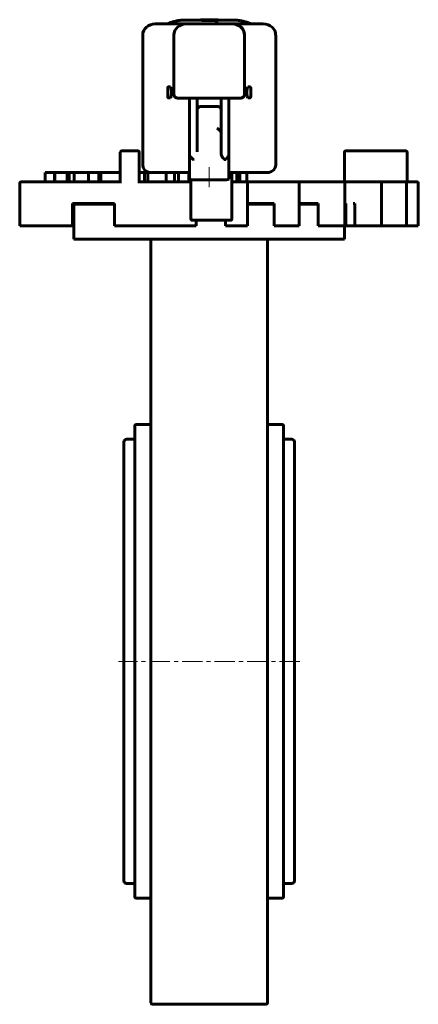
# Model space of a CAD drawing. Header units: millimetres. Extents: x -74 to 74, y -182 to 182.
import ezdxf

# ---------------------------------------------------------------- set-up
doc = ezdxf.new("R2010")
doc.units = ezdxf.units.MM
doc.linetypes.add('K5LT_AXLED', pattern=[12, 7.5, -1.5, 1.5, -1.5])
doc.linetypes.add('K5LT_BASIC', pattern=[0])
doc.layers.add('Системный слой (1)', color=7, linetype='Continuous', true_color=0x6c6c6c)

# ---------------------------------------------------------------- blocks, each defined once
blk = doc.blocks.new('U0')
at = {"layer": 'Системный слой (1)', "color": 143, "linetype": 'K5LT_BASIC', "lineweight": 60, "true_color": 0x33acca}
for p, q in [((23.88, -55.2), (23.88, 31.8)), ((23.88, -142.2), (23.88, -55.2))]:
    blk.add_line(p, q, dxfattribs=at)
blk = doc.blocks.new('U1')
at = {"layer": 'Системный слой (1)', "color": 143, "linetype": 'K5LT_BASIC', "lineweight": 60, "true_color": 0x33acca}
for p, q in [((-25.1, 125.45), (-10.91, 125.45)), ((3.67, 125.45), (17.87, 125.45))]:
    blk.add_line(p, q, dxfattribs=at)
blk = doc.blocks.new('U2')
at = {"layer": 'Системный слой (1)', "color": 143, "linetype": 'K5LT_BASIC', "lineweight": 60, "true_color": 0x33acca}
for p, q in [((-64.23, 125.45), (-60.76, 125.45)), ((-53.54, 125.45), (-48.23, 125.45))]:
    blk.add_line(p, q, dxfattribs=at)
blk = doc.blocks.new('U3')
at = {"layer": 'Системный слой (1)', "color": 143, "linetype": 'K5LT_BASIC', "lineweight": 60, "true_color": 0x33acca}
for p, q in [((11.73, 155.08), (11.73, 156.74)), ((11.73, 153.42), (11.73, 155.08))]:
    blk.add_line(p, q, dxfattribs=at)
blk = doc.blocks.new('U4')
at = {"layer": 'Системный слой (1)', "color": 143, "linetype": 'K5LT_BASIC', "lineweight": 60, "true_color": 0x33acca}
for p, q in [((10.3, 155.08), (10.42, 156.55)), ((10.42, 156.55), (10.71, 157.15)), ((10.42, 153.62), (10.3, 155.08)), ((10.71, 153.01), (10.42, 153.62))]:
    blk.add_line(p, q, dxfattribs=at)
blk = doc.blocks.new('U5')
at = {"layer": 'Системный слой (1)', "color": 143, "linetype": 'K5LT_BASIC', "lineweight": 60, "true_color": 0x33acca}
for q in [(59.38, 122), (59.48, 122)]:
    blk.add_line((59.48, 122), q, dxfattribs=at)
blk = doc.blocks.new('U6')
at = {"layer": 'Системный слой (1)', "color": 143, "linetype": 'K5LT_BASIC', "lineweight": 60, "true_color": 0x33acca}
for p, q in [((-34.12, -137.3), (-31.12, -137.3)), ((23.88, -137.3), (26.88, -137.3))]:
    blk.add_line(p, q, dxfattribs=at)
blk = doc.blocks.new('U7')
at = {"layer": 'Системный слой (1)', "color": 143, "linetype": 'K5LT_BASIC', "lineweight": 60, "true_color": 0x33acca}
for q in [(68.71, 122), (68.75, 122)]:
    blk.add_line((68.75, 122), q, dxfattribs=at)
blk = doc.blocks.new('U8')
at = {"layer": 'Системный слой (1)', "color": 143, "linetype": 'K5LT_BASIC', "lineweight": 60, "true_color": 0x33acca}
for p, q in [((66.97, 122), (66.35, 122)), ((71.95, 122), (68.71, 122))]:
    blk.add_line(p, q, dxfattribs=at)
blk = doc.blocks.new('U9')
at = {"layer": 'Системный слой (1)', "color": 143, "linetype": 'K5LT_BASIC', "lineweight": 60, "true_color": 0x33acca}
for p, q in [((-34.12, 26.9), (-31.12, 26.9)), ((23.88, 26.9), (26.88, 26.9))]:
    blk.add_line(p, q, dxfattribs=at)
blk = doc.blocks.new('U10')
at = {"layer": 'Системный слой (1)', "color": 143, "linetype": 'K5LT_BASIC', "lineweight": 60, "true_color": 0x33acca}
for p, q in [((27.88, -55.2), (27.88, 25.9)), ((27.88, -136.3), (27.88, -55.2))]:
    blk.add_line(p, q, dxfattribs=at)
blk = doc.blocks.new('U11')
at = {"layer": 'Системный слой (1)', "color": 143, "linetype": 'K5LT_BASIC', "lineweight": 60, "true_color": 0x33acca}
for p, q in [((-17.94, 157.15), (-17.66, 156.55)), ((-17.66, 156.55), (-17.54, 155.08)), ((-17.66, 153.62), (-17.94, 153.01)), ((-17.54, 155.08), (-17.66, 153.62))]:
    blk.add_line(p, q, dxfattribs=at)

msp = doc.modelspace()

# ---------------------------------------------------------------- linework, layer by layer
at = {"layer": 'Системный слой (1)', "color": 143, "linetype": 'K5LT_BASIC', "lineweight": 60, "true_color": 0x33acca}
for p, q in [((-12.2, 180.43), (-23.57, 180.43)), ((-6.61, 181.81), (-12.45, 181.81)), ((-12.06, 180.43), (-12.2, 180.43)), ((4.82, 180.43), (-12.06, 180.43)), ((-6.61, 181.93), (-6.61, 181.79)), ((-5.84, 181.95), (-6.52, 181.95)), ((-6.04, 181.8), (-6.04, 181.66)), ((-5.84, 181.95), (-5.41, 181.95)), ((-5.41, 181.95), (-4.17, 181.95)), ((-4.17, 181.95), (-0.34, 181.95)), ((5.22, 181.81), (-0.53, 181.81)), ((-0.34, 181.95), (-0.34, 181.81)), ((-0.34, 181.68), (-0.34, 181.8)), ((-0.34, 181.68), (-0.34, 181.53)), ((4.96, 180.43), (4.82, 180.43)), ((16.33, 180.43), (4.96, 180.43)), ((-28.17, 176.28), (-28.17, 128.22)), ((-16.66, 176.28), (-16.66, 154.32)), ((9.43, 154.32), (9.43, 176.28)), ((20.94, 128.22), (20.94, 176.28)), ((-18.96, 156.74), (-18.96, 153.42)), ((-17.94, 157.15), (-18.5, 157.15)), ((11.27, 157.15), (10.71, 157.15)), ((-17.94, 153.01), (-18.5, 153.01)), ((-15.14, 152.94), (-15.13, 152.94)), ((-15.13, 152.94), (-12.06, 152.94)), ((-15.13, 152.94), (-12.06, 152.94)), ((-12.06, 152.94), (-10.52, 152.94)), ((-10.91, 131.81), (-10.91, 152.94)), ((-10.52, 152.94), (3.29, 152.94)), ((-8.03, 148.53), (-8.03, 152.94)), ((0.79, 152.94), (0.79, 148.53)), ((3.29, 152.94), (4.82, 152.94)), ((3.67, 152.94), (3.67, 131.81)), ((4.82, 152.94), (7.89, 152.94)), ((4.82, 152.94), (7.89, 152.94)), ((7.89, 152.94), (7.91, 152.94)), ((11.27, 153.01), (10.71, 153.01)), ((-0.74, 149.91), (-6.49, 149.91)), ((-8.03, 148.53), (-8.03, 140.39)), ((0.79, 139.98), (0.79, 148.53)), ((-8.03, 145.27), (-8.03, 145.18)), ((0.79, 145.18), (0.79, 145.27)), ((-8.03, 140.39), (-8.03, 133.13)), ((0.79, 132.37), (0.79, 139.98)), ((-36.45, 121.5), (-36.45, 132.95)), ((-35.95, 133.45), (-29.95, 133.45)), ((-29.45, 121.5), (-29.45, 132.95)), ((-10.91, 131.81), (-10.91, 123.13)), ((3.67, 123.13), (3.67, 131.81)), ((46.38, 132.95), (46.38, 122)), ((68.49, 133.45), (46.88, 133.45)), ((68.99, 133.45), (68.49, 133.45)), ((69.49, 122), (69.49, 132.95)), ((-64.23, 122), (-64.23, 125.45)), ((-60.76, 125.45), (-60.7, 125.45)), ((-60.76, 122), (-60.76, 125.45)), ((-60.7, 122), (-60.7, 125.45)), ((-60.7, 125.45), (-58.33, 125.45)), ((-58.33, 125.45), (-56.04, 125.45)), ((-56.04, 125.45), (-55.35, 125.45)), ((-56.04, 122), (-56.04, 125.45)), ((-55.35, 125.45), (-55.29, 125.45)), ((-55.35, 122), (-55.35, 125.45)), ((-55.29, 125.45), (-53.54, 125.45)), ((-55.29, 122), (-55.29, 125.45)), ((-53.54, 122), (-53.54, 125.45)), ((-48.23, 122), (-48.23, 125.45)), ((-48.23, 125.45), (-44.36, 125.45)), ((-44.36, 125.45), (-43.61, 125.45)), ((-44.36, 122), (-44.36, 125.45)), ((-43.61, 122), (-43.61, 125.45)), ((-43.61, 125.45), (-36.45, 125.45)), ((-29.45, 125.45), (-27.58, 125.45)), ((-27.58, 125.45), (-26.28, 125.45)), ((-27.58, 122), (-27.58, 125.45)), ((-26.28, 122), (-26.28, 125.45)), ((-19.51, 122), (-19.51, 125.45)), ((-16.41, 122), (-16.41, 125.45)), ((-14.96, 122), (-14.96, 125.45)), ((-11.12, 122), (-11.12, 125.45)), ((4.75, 108.3), (4.75, 125.45)), ((6.61, 122), (6.61, 125.45)), ((7.68, 122), (7.68, 125.45)), ((10.33, 122), (10.33, 125.45)), ((-73.62, 121.5), (-73.62, 105.8)), ((-43.6, 122), (-73.12, 122)), ((-36.45, 122), (-43.6, 122)), ((-16.45, 122), (-29.45, 122)), ((-16.23, 122), (-16.45, 122)), ((-10.52, 122), (-16.23, 122)), ((-10.38, 122), (-10.52, 122)), ((-10.38, 122.83), (-10.38, 108.3)), ((2.14, 122.73), (-9.37, 122.73)), ((9.57, 122), (4.75, 122)), ((10.4, 122), (9.57, 122)), ((10.01, 122), (9.57, 122)), ((19.43, 122), (10.4, 122)), ((10.51, 121.5), (10.51, 105.8)), ((21.31, 122), (19.43, 122)), ((23.51, 122), (21.31, 122)), ((24.17, 122), (23.51, 122)), ((28.77, 122), (24.17, 122)), ((29.07, 122), (28.77, 122)), ((35.61, 122), (28.77, 122)), ((29.57, 121.5), (29.57, 105.8)), ((37.64, 122), (35.61, 122)), ((41.12, 122), (37.64, 122)), ((41.82, 122), (41.12, 122)), ((45.76, 122), (41.82, 122)), ((49.13, 122), (45.76, 122)), ((45.95, 122), (45.76, 122)), ((46.45, 121.5), (46.45, 105.8)), ((51.17, 122), (49.13, 122)), ((55.67, 122), (51.17, 122)), ((56.37, 122), (55.67, 122)), ((56.37, 122), (55.67, 122)), ((59.38, 122), (56.37, 122)), ((60.96, 122), (59.38, 122)), ((59.98, 121.5), (59.98, 105.8)), ((66.19, 122), (60.96, 122)), ((66.84, 122), (66.19, 122)), ((66.35, 122), (66.19, 122)), ((68.71, 122), (66.84, 122)), ((69.25, 121.5), (69.25, 105.8)), ((72.5, 122), (71.95, 122)), ((72.56, 122), (71.95, 122)), ((73.11, 122), (72.5, 122)), ((73.12, 122), (73.11, 122)), ((73.62, 121.5), (73.62, 105.8)), ((-54.12, 114), (-43.89, 114)), ((-54.12, 105.8), (-54.12, 114)), ((-53.62, 113.8), (-53.62, 100.8)), ((-53.62, 113.8), (-38.58, 113.8)), ((-43.89, 114), (-38.58, 114)), ((-38.58, 114), (-38.58, 105.8)), ((10.51, 114), (19.6, 114)), ((10.51, 113.8), (20.36, 113.8)), ((17.58, 114), (17.58, 113.8)), ((19.6, 114), (20.36, 114)), ((20.36, 114), (20.36, 105.8)), ((29.57, 114), (35.9, 114)), ((29.57, 113.8), (36.65, 113.8)), ((32.1, 114), (32.1, 113.8)), ((35.9, 114), (36.65, 114)), ((36.65, 114), (36.65, 105.8)), ((46.45, 114), (46.88, 114)), ((46.88, 114), (46.88, 105.8)), ((49.5, 114), (50.19, 114)), ((50.19, 114), (50.19, 105.8)), ((-54.12, 105.8), (-73.62, 105.8)), ((-16.74, 105.8), (-38.58, 105.8)), ((-16.74, 105.8), (-16.29, 105.8)), ((-10.58, 105.8), (-16.29, 105.8)), ((-10.58, 105.8), (-9.47, 105.8)), ((-10.38, 108.3), (-10.38, 108.3)), ((-9.88, 107.8), (-9.75, 107.8)), ((-9.75, 107.8), (-9.25, 107.8)), ((-8.78, 105.8), (-9.47, 105.8)), ((-9.25, 107.8), (3.75, 107.8)), ((-8.78, 105.8), (-8.45, 105.8)), ((-8.45, 105.8), (-8.45, 107.8)), ((2.44, 107.8), (2.44, 105.8)), ((2.44, 105.8), (2.78, 105.8)), ((3.56, 105.8), (2.78, 105.8)), ((3.56, 105.8), (4.69, 105.8)), ((3.75, 107.8), (4.25, 107.8)), ((9.64, 105.8), (4.69, 105.8)), ((4.75, 108.3), (4.75, 108.3)), ((9.64, 105.8), (10.51, 105.8)), ((20.36, 105.8), (20.85, 105.8)), ((23.05, 105.8), (20.85, 105.8)), ((23.05, 105.8), (24.36, 105.8)), ((28.97, 105.8), (24.36, 105.8)), ((28.97, 105.8), (29.57, 105.8)), ((36.65, 105.8), (37.25, 105.8)), ((40.72, 105.8), (37.25, 105.8)), ((40.72, 105.8), (42.13, 105.8)), ((46.07, 105.8), (42.13, 105.8)), ((46.07, 105.8), (46.45, 105.8)), ((46.38, 105.8), (46.38, 100.8)), ((46.88, 105.8), (46.45, 105.8)), ((50.19, 105.8), (46.88, 105.8)), ((50.19, 105.8), (50.87, 105.8)), ((55.37, 105.8), (50.87, 105.8)), ((55.37, 105.8), (56.77, 105.8)), ((59.78, 105.8), (56.77, 105.8)), ((59.78, 105.8), (59.98, 105.8)), ((59.98, 105.8), (60.77, 105.8)), ((66, 105.8), (60.77, 105.8)), ((66, 105.8), (67.3, 105.8)), ((69.18, 105.8), (67.3, 105.8)), ((69.18, 105.8), (69.25, 105.8)), ((71.89, 105.8), (69.25, 105.8)), ((71.89, 105.8), (73, 105.8)), ((73.61, 105.8), (73, 105.8)), ((73.61, 105.8), (73.62, 105.8)), ((46.38, 100.8), (-53.62, 100.8)), ((-25.12, 67.05), (-25.12, 100.8)), ((-25.12, 100.8), (-25.12, 11.96)), ((17.88, 11.96), (17.88, 100.8)), ((-25.12, 71.05), (-25.12, 32.3)), ((-31.12, 31.8), (-31.12, -142.2)), ((-25.12, 32.3), (-30.62, 32.3)), ((23.38, 32.3), (17.88, 32.3)), ((-35.12, 25.9), (-35.12, -136.3)), ((-35.12, -40.46), (-35.12, 21)), ((27.88, 20.93), (27.88, 11.2)), ((-25.12, 11.96), (-25.12, 11.58)), ((-25.12, 11.58), (-25.12, -181.45)), ((17.88, 11.58), (17.88, 11.96)), ((17.88, -181.45), (17.88, 11.58)), ((-25.12, -142.7), (-30.62, -142.7)), ((23.38, -142.7), (17.88, -142.7)), ((-24.62, -181.95), (17.38, -181.95))]:
    msp.add_line(p, q, dxfattribs=at)
at = {"layer": 'Системный слой (1)', "color": 30, "linetype": 'K5LT_AXLED', "lineweight": 18, "true_color": 0xff8000}
for p, q in [((-3.62, 120), (-3.62, 127.45)), ((29.88, -55.2), (-37.12, -55.2))]:
    msp.add_line(p, q, dxfattribs=at)
at = {"layer": 'Системный слой (1)', "color": 143, "linetype": 'K5LT_BASIC', "lineweight": 60, "true_color": 0x33acca}
for centre, radius, start, end in [((-35.95, 132.95), 0.5, 90, 180), ((-29.95, 132.95), 0.5, 0, 90), ((46.88, 132.95), 0.5, 90, 180), ((-73.12, 121.5), 0.5, 90, 180), ((-30.62, 31.8), 0.5, 90, 180), ((23.38, 31.8), 0.5, 0, 90), ((-34.12, 25.9), 1, 90, 180), ((26.88, 25.9), 1, 0, 90), ((-34.12, -136.3), 1, 180, 270), ((26.88, -136.3), 1, 270, 0), ((-30.62, -142.2), 0.5, 180, 270), ((23.38, -142.2), 0.5, 270, 0), ((-24.62, -181.45), 0.5, 180, 270), ((17.38, -181.45), 0.5, 270, 0)]:
    msp.add_arc(centre, radius, start, end, dxfattribs=at)
for centre, major_axis, ratio, start_param, end_param in [((-23.57, 176.28), (-4.6, 0), 0.9, 4.712389, 6.283185), ((-12.06, 176.28), (-4.6, 0), 0.9, 4.712389, 6.283185), ((4.82, 176.28), (-4.6, 0), 0.9, 3.141593, 4.712389), ((16.33, 176.28), (-4.6, 0), 0.9, 3.141593, 4.712389), ((-15.13, 154.32), (-1.53, 0), 0.9, 0, 1.570796), ((7.89, 154.32), (1.53, 0), 0.9, 4.712389, 6.283185), ((-0.74, 140.39), (-1.37, 0.96), 0.724696, 3.61338, 5.184177), ((-9.37, 130.49), (1.52, -1.36), 0.149832, 3.274989, 4.720457), ((2.14, 130.49), (-1.52, -1.36), 0.149832, 1.562728, 3.008197), ((-25.1, 128.22), (-3.07, 0), 0.9, 0, 1.387516), ((17.87, 128.22), (3.07, 0), 0.9, 4.895669, 6.283185), ((-25.1, 128.22), (-3.07, 0), 0.9, 1.387516, 1.570796), ((17.87, 128.22), (3.07, 0), 0.9, 4.712389, 4.895669), ((-9.37, 123.13), (1.53, 0), 0.265242, 3.141593, 4.712389), ((2.14, 123.13), (1.53, 0), 0.265242, 4.712389, 6.283185), ((-9.88, 108.3), (0, -0.5), 0.999962, 4.712389, 6.283185), ((-9.75, 108.3), (0, -0.5), 0.999962, 4.712389, 6.283185), ((4.25, 108.3), (0, -0.5), 0.999962, 0, 1.570796)]:
    msp.add_ellipse(centre, major_axis=major_axis, ratio=ratio, start_param=start_param, end_param=end_param, dxfattribs=at)
for points, knots in [([(-18.96, 180.43), (-18.96, 180.43), (-18.96, 180.43), (-18.96, 180.43), (-18.95, 180.43), (-18.95, 180.43), (-18.95, 180.43), (-18.94, 180.44), (-18.94, 180.44), (-18.93, 180.44), (-18.92, 180.44), (-18.91, 180.45), (-18.9, 180.46), (-18.87, 180.47), (-18.86, 180.47), (-18.82, 180.49), (-18.79, 180.5), (-18.73, 180.53), (-18.69, 180.55), (-18.59, 180.59), (-18.53, 180.61), (-18.37, 180.68), (-18.27, 180.72), (-18.01, 180.82), (-17.84, 180.88), (-17.46, 181.01), (-17.25, 181.08), (-16.82, 181.21), (-16.6, 181.27), (-16.17, 181.38), (-15.95, 181.43), (-15.51, 181.52), (-15.29, 181.56), (-14.84, 181.63), (-14.62, 181.66), (-14.17, 181.72), (-13.95, 181.74), (-13.5, 181.77), (-13.28, 181.79), (-12.85, 181.8), (-12.65, 181.81), (-12.45, 181.81)], [0, 0, 0, 0, 0.029203, 0.029203, 0.048673, 0.048673, 0.082744, 0.082744, 0.131417, 0.131417, 0.209302, 0.209302, 0.345593, 0.345593, 0.54029, 0.54029, 0.851951, 0.851951, 1.397214, 1.397214, 2.176078, 2.176078, 3.424446, 3.424446, 5.606914, 5.606914, 8.295427, 8.295427, 10.997545, 10.997545, 13.709471, 13.709471, 16.4273, 16.4273, 19.147059, 19.147059, 21.864744, 21.864744, 24.576362, 24.576362, 26.993397, 26.993397, 26.993397, 26.993397]), ([(-6.61, 181.93), (-6.61, 181.91), (-6.53, 181.88), (-6.4, 181.85), (-6.34, 181.84), (-6.18, 181.82), (-6.12, 181.81), (-6.04, 181.8)], [-0.0842882, -0.0842882, -0.0842882, -0.0842882, -0.05331405, -0.05331405, -0.02077077, -0.02077077, 0, 0, 0, 0]), ([(-6.04, 181.66), (-6.23, 181.68), (-6.38, 181.7), (-6.57, 181.75), (-6.61, 181.78), (-6.61, 181.79)], [0, 0, 0, 0, 0.0535095, 0.0535095, 0.1135705, 0.1135705, 0.1135705, 0.1135705]), ([(-6.04, 181.8), (-5.79, 181.77), (-5.41, 181.76), (-4.92, 181.75), (-4.53, 181.75), (-4.17, 181.75)], [-0.09868518, -0.09868518, -0.09868518, -0.09868518, -0.07066763, -0.07066763, 0, 0, 0, 0]), ([(-4.17, 181.61), (-4.35, 181.61), (-4.54, 181.61), (-4.86, 181.61), (-4.99, 181.61), (-5.17, 181.61), (-5.22, 181.61), (-5.41, 181.62), (-5.72, 181.63), (-5.98, 181.65), (-6.01, 181.66), (-6.04, 181.66)], [0, 0, 0, 0, 0.03534585, 0.03534585, 0.0603041, 0.0603041, 0.0706917, 0.0706917, 0.09598323, 0.09598323, 0.09961066, 0.09961066, 0.09961066, 0.09961066]), ([(-5.41, 181.87), (-5.6, 181.88), (-5.73, 181.89), (-5.84, 181.91), (-5.87, 181.92), (-5.91, 181.93), (-5.91, 181.93), (-5.91, 181.94)], [-0.07048268, -0.07048268, -0.07048268, -0.07048268, -0.04573663, -0.04573663, -0.02125216, -0.02125216, 0, 0, 0, 0]), ([(-4.19, 181.86), (-4.27, 181.86), (-4.35, 181.86), (-4.5, 181.86), (-4.57, 181.86), (-4.68, 181.86), (-4.72, 181.86), (-4.79, 181.86), (-4.81, 181.86), (-4.86, 181.86), (-4.87, 181.86), (-4.9, 181.86), (-4.9, 181.86), (-5.05, 181.86), (-5.19, 181.86), (-5.35, 181.87), (-5.38, 181.87), (-5.41, 181.87)], [-0.0571659, -0.0571659, -0.0571659, -0.0571659, -0.05283781, -0.05283781, -0.04723358, -0.04723358, -0.0433153, -0.0433153, -0.03997581, -0.03997581, -0.03715158, -0.03715158, -0.03620811, -0.03620811, -0.00718131, -0.00718131, 0, 0, 0, 0]), ([(-0.34, 181.8), (-1.55, 181.85), (-2.72, 181.86), (-3.97, 181.86), (-4.08, 181.86), (-4.19, 181.86)], [3.3595414, 3.3595414, 3.3595414, 3.3595414, 3.5802555, 3.5802555, 3.6019078, 3.6019078, 3.6019078, 3.6019078]), ([(-4.17, 181.75), (-3.19, 181.76), (-2.22, 181.75), (-0.92, 181.7), (-0.63, 181.69), (-0.34, 181.68)], [3.4630283, 3.4630283, 3.4630283, 3.4630283, 3.6513377, 3.6513377, 3.7041891, 3.7041891, 3.7041891, 3.7041891]), ([(-0.34, 181.53), (-1.55, 181.6), (-2.72, 181.62), (-3.96, 181.61), (-4.07, 181.61), (-4.17, 181.61)], [3.2610148, 3.2610148, 3.2610148, 3.2610148, 3.4818969, 3.4818969, 3.5021379, 3.5021379, 3.5021379, 3.5021379]), ([(4.82, 180.43), (4.84, 180.43), (4.87, 180.43), (4.93, 180.42), (4.97, 180.42), (5.1, 180.42), (5.18, 180.41), (5.4, 180.4), (5.53, 180.38), (5.84, 180.33), (6, 180.29), (6.33, 180.2), (6.5, 180.14), (6.84, 180.01), (7.01, 179.93), (7.26, 179.8), (7.34, 179.75), (7.58, 179.6), (7.74, 179.5), (7.97, 179.31), (8.06, 179.23), (8.18, 179.12), (8.22, 179.08), (8.34, 178.95), (8.43, 178.87), (8.61, 178.64), (8.72, 178.5), (8.87, 178.27), (8.92, 178.18), (8.99, 178.05), (9.01, 178.01), (9.06, 177.9), (9.1, 177.82), (9.19, 177.6), (9.24, 177.46), (9.33, 177.16), (9.36, 177.01), (9.41, 176.68), (9.42, 176.52), (9.43, 176.33), (9.43, 176.31), (9.43, 176.28)], [0, 0, 0, 0, 0.151958, 0.151958, 0.459321, 0.459321, 1.007096, 1.007096, 1.986514, 1.986514, 3.148482, 3.148482, 4.384947, 4.384947, 5.685386, 5.685386, 6.365988, 6.365988, 7.663312, 7.663312, 8.459628, 8.459628, 8.83242, 8.83242, 9.695791, 9.695791, 10.888516, 10.888516, 11.615135, 11.615135, 11.921894, 11.921894, 12.51483, 12.51483, 13.54627, 13.54627, 14.687672, 14.687672, 15.822105, 15.822105, 16, 16, 16, 16]), ([(-18.5, 157.15), (-18.5, 157.15), (-18.5, 157.15), (-18.5, 157.15), (-18.5, 157.15), (-18.5, 157.15), (-18.5, 157.15), (-18.5, 157.15), (-18.51, 157.15), (-18.51, 157.15), (-18.51, 157.15), (-18.51, 157.15), (-18.51, 157.15), (-18.51, 157.15), (-18.51, 157.15), (-18.52, 157.15), (-18.52, 157.15), (-18.53, 157.15), (-18.53, 157.15), (-18.54, 157.15), (-18.54, 157.15), (-18.56, 157.15), (-18.57, 157.15), (-18.59, 157.15), (-18.61, 157.14), (-18.64, 157.13), (-18.66, 157.13), (-18.71, 157.11), (-18.73, 157.1), (-18.77, 157.08), (-18.79, 157.07), (-18.82, 157.04), (-18.84, 157.03), (-18.86, 157), (-18.88, 156.98), (-18.9, 156.95), (-18.91, 156.93), (-18.93, 156.9), (-18.94, 156.88), (-18.95, 156.85), (-18.95, 156.83), (-18.96, 156.8), (-18.96, 156.78), (-18.96, 156.75), (-18.96, 156.75), (-18.96, 156.74)], [0, 0, 0, 0, 0.006167, 0.006167, 0.012334, 0.012334, 0.024668, 0.024668, 0.049337, 0.049337, 0.092506, 0.092506, 0.154162, 0.154162, 0.253033, 0.253033, 0.425826, 0.425826, 0.672542, 0.672542, 1.070038, 1.070038, 1.762871, 1.762871, 2.751041, 2.751041, 4.342225, 4.342225, 5.930292, 5.930292, 7.480095, 7.480095, 8.968418, 8.968418, 10.385578, 10.385578, 11.732621, 11.732621, 13.01703, 13.01703, 14.250885, 14.250885, 15.447676, 15.447676, 16, 16, 16, 16]), ([(-18.5, 153.01), (-18.5, 153.01), (-18.5, 153.01), (-18.5, 153.01), (-18.5, 153.01), (-18.5, 153.01), (-18.5, 153.01), (-18.5, 153.01), (-18.51, 153.01), (-18.51, 153.01), (-18.51, 153.01), (-18.51, 153.01), (-18.51, 153.01), (-18.51, 153.01), (-18.51, 153.01), (-18.52, 153.01), (-18.52, 153.01), (-18.53, 153.01), (-18.53, 153.01), (-18.54, 153.01), (-18.54, 153.01), (-18.56, 153.01), (-18.57, 153.01), (-18.59, 153.02), (-18.61, 153.02), (-18.64, 153.03), (-18.66, 153.04), (-18.71, 153.05), (-18.73, 153.06), (-18.77, 153.08), (-18.79, 153.1), (-18.82, 153.12), (-18.84, 153.14), (-18.86, 153.17), (-18.88, 153.18), (-18.9, 153.21), (-18.91, 153.23), (-18.93, 153.26), (-18.94, 153.28), (-18.95, 153.31), (-18.95, 153.33), (-18.96, 153.37), (-18.96, 153.38), (-18.96, 153.41), (-18.96, 153.42), (-18.96, 153.42)], [0, 0, 0, 0, 0.006167, 0.006167, 0.012334, 0.012334, 0.024668, 0.024668, 0.049337, 0.049337, 0.092506, 0.092506, 0.154162, 0.154162, 0.253033, 0.253033, 0.425826, 0.425826, 0.672542, 0.672542, 1.070038, 1.070038, 1.762871, 1.762871, 2.751041, 2.751041, 4.342225, 4.342225, 5.930292, 5.930292, 7.480095, 7.480095, 8.968418, 8.968418, 10.385578, 10.385578, 11.732621, 11.732621, 13.01703, 13.01703, 14.250885, 14.250885, 15.447676, 15.447676, 16, 16, 16, 16]), ([(-16.7, 154.32), (-16.68, 153.75), (-16.24, 153.19), (-15.49, 152.97), (-15.36, 152.95), (-15.22, 152.94)], [-0.0004607, -0.0004607, -0.0004607, -0.0004607, 0.1263695, 0.1263695, 0.1536274, 0.1536274, 0.1536274, 0.1536274]), ([(9.46, 154.32), (9.44, 153.75), (9, 153.19), (8.26, 152.97), (8.12, 152.95), (7.98, 152.94)], [-0.1539376, -0.1539376, -0.1539376, -0.1539376, -0.0272313, -0.0272313, 0, 0, 0, 0]), ([(0.79, 132.37), (0.79, 132.01), (0.94, 131.61), (1.39, 130.93), (1.77, 130.56), (2.14, 130.25)], [0.5055322, 0.5055322, 0.5055322, 0.5055322, 0.5860763, 0.5860763, 0.682298, 0.682298, 0.682298, 0.682298]), ([(2.14, 130.25), (2.22, 130.17), (2.24, 130.17), (2.32, 130.24), (2.32, 130.24), (2.33, 130.25)], [0.46766427, 0.46766427, 0.46766427, 0.46766427, 0.53755843, 0.53755843, 0.54228625, 0.54228625, 0.54228625, 0.54228625]), ([(-25.1, 125.45), (-25.11, 125.45), (-25.11, 125.45), (-25.12, 125.45), (-25.12, 125.45), (-25.14, 125.45), (-25.15, 125.46), (-25.18, 125.46), (-25.2, 125.46), (-25.25, 125.46), (-25.28, 125.46), (-25.34, 125.46), (-25.36, 125.46), (-25.4, 125.47), (-25.42, 125.47), (-25.45, 125.47), (-25.47, 125.47), (-25.51, 125.48), (-25.53, 125.48), (-25.55, 125.48)], [0, 0, 0, 0, 0.341951, 0.341951, 0.940366, 0.940366, 2.137196, 2.137196, 4.445367, 4.445367, 7.711522, 7.711522, 10.224335, 10.224335, 12.18338, 12.18338, 14.142425, 14.142425, 16.330771, 16.330771, 16.330771, 16.330771]), ([(18.31, 125.48), (18.28, 125.48), (18.25, 125.48), (18.2, 125.47), (18.17, 125.47), (18.13, 125.46), (18.11, 125.46), (18.08, 125.46), (18.06, 125.46), (18.01, 125.46), (17.98, 125.46), (17.92, 125.46), (17.9, 125.45), (17.87, 125.45)], [0, 0, 0, 0, 3.25312, 3.25312, 6.041257, 6.041257, 7.99993, 7.99993, 9.958602, 9.958602, 13.211722, 13.211722, 16.265599, 16.265599, 16.265599, 16.265599])]:
    msp.add_open_spline(points, degree=3, knots=knots, dxfattribs=at)
for points in [[(-6.52, 181.95), (-6.59, 181.95), (-6.61, 181.94), (-6.61, 181.93)], [(-5.91, 181.94), (-5.91, 181.94), (-5.9, 181.95), (-5.84, 181.95)], [(-15.22, 152.94), (-15.19, 152.94), (-15.17, 152.94), (-15.14, 152.94)], [(7.91, 152.94), (7.93, 152.94), (7.96, 152.94), (7.98, 152.94)], [(-9.37, 130.08), (-9.44, 130.14), (-9.5, 130.19), (-9.56, 130.25)]]:
    msp.add_open_spline(points, degree=3, dxfattribs=at)
for points, weights in [([(11.73, 180.43), (8.65, 181.81), (5.22, 181.81)], [1, 0.973328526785, 1]), ([(11.27, 157.15), (11.73, 157.15), (11.73, 156.74)], [1, 0.707106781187, 1]), ([(11.27, 153.01), (11.73, 153.01), (11.73, 153.42)], [1, 0.707106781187, 1]), ([(-6.49, 149.91), (-8.03, 149.91), (-8.03, 148.53)], [1, 0.707106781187, 1]), ([(0.79, 148.53), (0.79, 149.91), (-0.74, 149.91)], [1, 0.707106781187, 1]), ([(68.99, 133.45), (69.49, 133.45), (69.49, 132.95)], [0.92713968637, 0.655586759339, 0.92713968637]), ([(10.01, 122), (10.51, 122), (10.51, 121.5)], [0.949112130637, 0.67112362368, 0.949112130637]), ([(29.07, 122), (29.57, 122), (29.57, 121.5)], [0.885803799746, 0.626357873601, 0.885803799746]), ([(45.95, 122), (46.45, 122), (46.45, 121.5)], [0.856746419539, 0.605811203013, 0.856746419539]), ([(59.48, 122), (59.98, 122), (59.98, 121.5)], [0.857727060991, 0.606504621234, 0.857727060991]), ([(68.75, 122), (69.25, 122), (69.25, 121.5)], [0.888884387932, 0.628536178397, 0.888884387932]), ([(73.12, 122), (73.62, 122), (73.62, 121.5)], [0.954751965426, 0.675111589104, 0.954751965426]), ([(-10.38, 108.3), (-10.38, 107.8), (-9.88, 107.8)], [0.99704112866, 0.705014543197, 0.99704112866]), ([(4.75, 108.3), (4.75, 107.8), (4.25, 107.8)], [0.9964140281, 0.704571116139, 0.9964140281])]:
    msp.add_rational_spline(points, weights, degree=2, dxfattribs=at)

# ---------------------------------------------------------------- block references
at = {"layer": 'Системный слой (1)'}
for name in ['U11', 'U4', 'U3', 'U2', 'U1', 'U5', 'U8', 'U7', 'U0', 'U9', 'U10', 'U6']:
    msp.add_blockref(name, (0, 0), dxfattribs=at)

doc.saveas('drawing.dxf')
